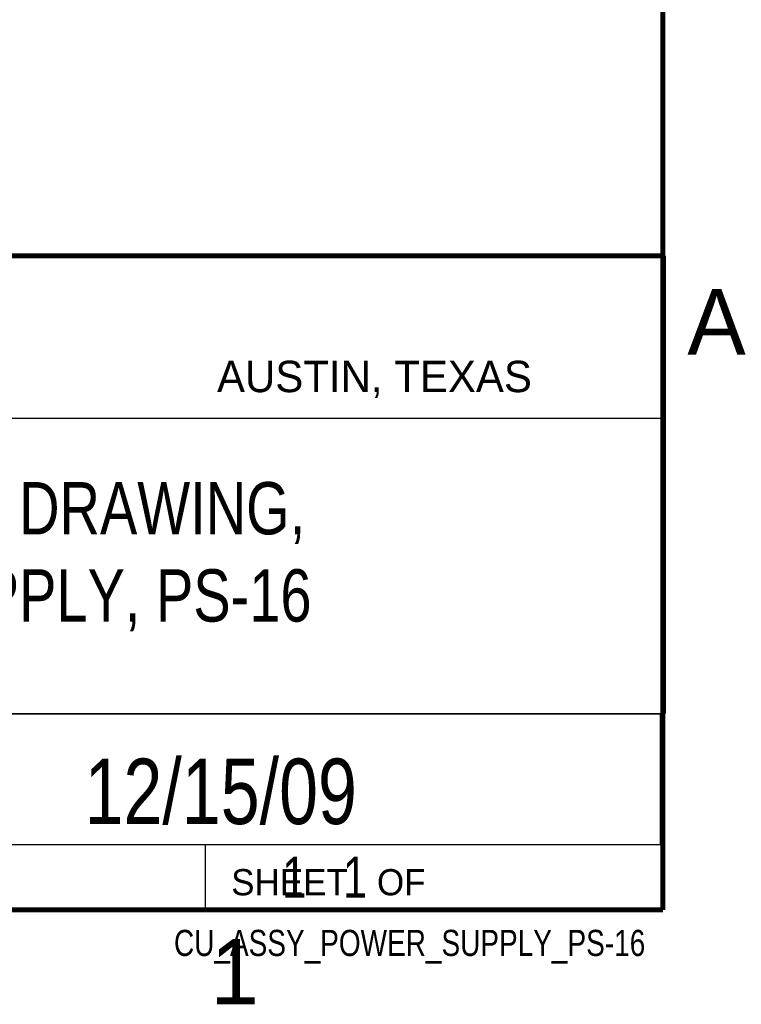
# Model space of a CAD drawing. Header units: inches. Extents: x 0 to 34, y 0 to 22.
# Tile 12 of 58: x 31 to 33.8, y 0.1 to 3.9. Entities that reach past the tile are written whole.
import ezdxf
from ezdxf.enums import TextEntityAlignment as Align

# ---------------------------------------------------------------- set-up
doc = ezdxf.new("R2010")
doc.units = ezdxf.units.IN
doc.header["$LTSCALE"] = 1.87
doc.header["$MEASUREMENT"] = 0
doc.layers.get('0').update_dxf_attribs({"linetype": 'CONTINUOUS'})
doc.styles.get("Standard").update_dxf_attribs({"font": 'txt', "width": 0.8})

msp = doc.modelspace()

# ---------------------------------------------------------------- linework, layer by layer
at = {"color": 2, "linetype": 'CONTINUOUS'}
for p, q in [((28.3793, 3.0003), (33.5093, 3.0003)), ((33.5093, 3.0003), (33.5093, 1.2503)), ((28.7231, 2.38), (33.5, 2.38)), ((28.3793, 1.2503), (33.5093, 1.2503)), ((30.13, 1.2499), (33.49, 1.2499)), ((33.49, 1.2499), (33.49, 0.7499)), ((28.38, 0.75), (33.5, 0.75)), ((30.13, 0.7499), (33.49, 0.7499)), ((31.75, 0.75), (33.5, 0.75)), ((31.75, 0.75), (31.75, 0.5)), ((33.5, 0.75), (33.5, 0.5)), ((31.75, 0.5), (33.5, 0.5)), ((32.4953, 0.5017), (33.4953, 0.5017)), ((32.4953, 0.5017), (32.4953, 0.5012)), ((32.4953, 0.5012), (33.4953, 0.5012)), ((33.4953, 0.5017), (33.4953, 0.5012))]:
    msp.add_line(p, q, dxfattribs=at)
at = {"color": 7, "linetype": 'CONTINUOUS', "const_width": 0.02}
for points in [[(33.5, 0.5), (33.5, 21.5)], [(25.58, 3), (33.5, 3)], [(0.5, 0.5), (33.5, 0.5)]]:
    msp.add_lwpolyline(points, dxfattribs=at)

# ---------------------------------------------------------------- texts
at = {"color": 2, "linetype": 'CONTINUOUS'}
for s, height, p in [('A', 0.25, (33.5939, 2.6228)), ('AUSTIN, TEXAS', 0.12, (31.7957, 2.479)), ('SHEET   OF', 0.1, (31.8499, 0.5557)), ('1', 0.25, (31.7706, 0.139))]:
    msp.add_text(s, height=height, dxfattribs=at).set_placement(p)
at = {"color": 7, "linetype": 'CONTINUOUS', "width": 0.8}
msp.add_text('12/15/09', height=0.25, dxfattribs=at).set_placement((31.81, 0.828), align=Align.CENTER)
at = {"color": 2, "linetype": 'CONTINUOUS', "width": 0.8}
msp.add_text('CU_ASSY_POWER_SUPPLY_PS-16', height=0.1, dxfattribs=at).set_placement((33.4328, 0.3236), align=Align.RIGHT)
at = {"color": 7, "linetype": 'CONTINUOUS'}
for s, insert, char_height, width, attachment_point in [('CUSTOMER DRAWING,\\PPOWER SUPPLY, PS-16\\P ', (30.9443, 2.1353), 0.2, 3.04, 2), ('     1   1', (31.8125, 0.7031), 0.15625, 1.25, 1)]:
    msp.add_mtext(s, dxfattribs=dict(at, insert=insert, char_height=char_height, width=width, attachment_point=attachment_point))

doc.saveas('drawing.dxf')
